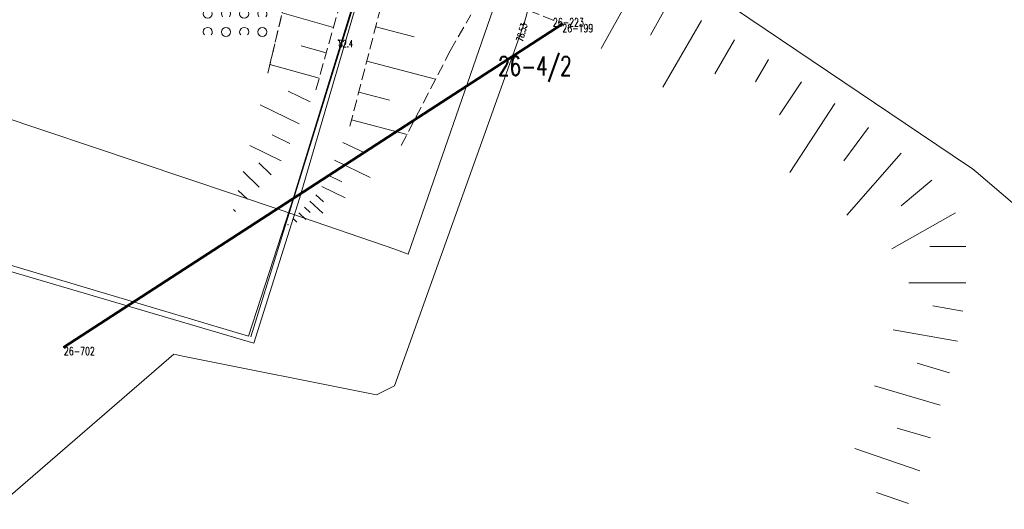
# Model space of a CAD drawing. Header units: metres. Extents: x 7505752 to 7507120, y 5839999 to 5840598.
# Tile 23 of 35: x 7506553 to 7506661, y 5840150 to 5840204. Entities that reach past the tile are written whole.
import ezdxf
from ezdxf.enums import TextEntityAlignment as Align

# ---------------------------------------------------------------- set-up
doc = ezdxf.new("R2010")
doc.units = ezdxf.units.M
doc.header["$MEASUREMENT"] = 0
for name, pattern in [('2_1', [0]), ('2_OTRK', [1.75, 1.25, -0.5]), ('2_OTRKG', [1.75, 1.25, -0.5]), ('2_OTZK', [1.5, 1, -0.5]), ('4_SUEP_A', [0]), ('4_SUGP', [0]), ('4_SUKP', [0]), ('4_SUWP', [0]), ('GDE', [0])]:
    doc.linetypes.add(name, pattern=pattern)
doc.layers.get('0').update_dxf_attribs({"color": 250, "linetype": 'CONTINUOUS', "lineweight": 100})
for name, color, linetype, lineweight in [('Dzialki', 7, 'GDE', 18), ('Numery_dzialek', 7, 'CONTINUOUS', 20), ('Numery_punktow', 7, 'CONTINUOUS', 9), ('OTR_L_1', 7, '2_OTRK', 18), ('OTR_T_1', 7, 'CONTINUOUS', 18), ('OTZ_L_1', 7, '2_OTZK', 18), ('Punkty', 7, 'CONTINUOUS', 18), ('SUEP_L_0', 1, '4_SUEP_A', 18), ('SUWP_L_0', 5, '4_SUWP', 18), ('SUWR_T_0', 5, 'CONTINUOUS', 18)]:
    doc.layers.add(name, color=color, linetype=linetype, lineweight=lineweight)
doc.layers.add('SUGP_L_0', color=7, linetype='4_SUGP', lineweight=18, true_color=0xbfbf00)
doc.layers.add('SUKP_L_0', color=7, linetype='4_SUKP', lineweight=18, true_color=0x803300)
doc.styles.get("Standard").update_dxf_attribs({"font": 'Simplex.SHX', "width": 0.75})

# ---------------------------------------------------------------- blocks, each defined once
blk = doc.blocks.new('GRO')
at = {"linetype": 'Continuous'}
blk.add_circle((0, 0), 0.045, dxfattribs=at)
blk = doc.blocks.new('2_OTRN')
at = {"linetype": 'Continuous'}
blk.add_circle((0, 0), 0.045, dxfattribs=at)
blk = doc.blocks.new('2_OTZK')
at = {"linetype": 'Continuous'}
for centre in [(-1, 1), (1, -1)]:
    blk.add_circle(centre, 0.5, dxfattribs=at)
for centre, start, end in [((1, 1), 318.5904, 221.4096), ((-1, -1), 318.7031, 221.2969)]:
    blk.add_arc(centre, 0.5, start, end, dxfattribs=at)
blk = doc.blocks.new('4_SUPS')
at = {"linetype": 'Continuous'}
blk.add_circle((0, 0), 0.0625, dxfattribs=at)

msp = doc.modelspace()

# ---------------------------------------------------------------- linework, layer by layer
at = {"layer": 'Dzialki', "color": 3, "lineweight": 60}
msp.add_line((7506612.36, 5840203.59), (7506557.63, 5840168.13), dxfattribs=at)
at = {"layer": 'OTR_L_1', "linetype": '2_1'}
for p, q in [((7506620.54, 5840207.93), (7506616.65, 5840200.91)), ((7506624.05, 5840205.99), (7506622.05, 5840202.38)), ((7506587.23, 5840203.23), (7506581.59, 5840204.81)), ((7506591.88, 5840203.3), (7506596.1, 5840202.2)), ((7506627.64, 5840203.97), (7506623.4, 5840196.67)), ((7506586.44, 5840200.42), (7506583.68, 5840201.19)), ((7506631.29, 5840201.85), (7506629.13, 5840198.13)), ((7506585.67, 5840197.65), (7506580.25, 5840199.16)), ((7506590.89, 5840199.52), (7506598.45, 5840197.55)), ((7506635.01, 5840199.7), (7506633.59, 5840197.25)), ((7506638.64, 5840197.26), (7506636.2, 5840193.63)), ((7506584.66, 5840195.04), (7506582.25, 5840196.23)), ((7506590.01, 5840196.12), (7506593.4, 5840195.24)), ((7506583.48, 5840192.63), (7506579.2, 5840194.73)), ((7506642.3, 5840194.86), (7506637.36, 5840187.29)), ((7506589.21, 5840193.07), (7506595.31, 5840191.48)), ((7506645.98, 5840192.24), (7506643.27, 5840188.57)), ((7506582.43, 5840190.49), (7506580.52, 5840191.43)), ((7506581.49, 5840188.58), (7506578.06, 5840190.26)), ((7506588.27, 5840190.59), (7506590.67, 5840189.44)), ((7506649.56, 5840189.41), (7506643.6, 5840182.62)), ((7506580.39, 5840187.04), (7506579.04, 5840188.35)), ((7506587.33, 5840188.63), (7506591.25, 5840186.76)), ((7506579.09, 5840185.69), (7506577.32, 5840187.41)), ((7506586.57, 5840187.04), (7506588.16, 5840186.28)), ((7506585.96, 5840185.76), (7506588.53, 5840184.52)), ((7506652.96, 5840186.45), (7506649.57, 5840183.62)), ((7506577.78, 5840184.35), (7506576.78, 5840185.32)), ((7506585.31, 5840184.85), (7506586.13, 5840184.09)), ((7506584.65, 5840184.15), (7506586.06, 5840182.82)), ((7506576.48, 5840183), (7506576.24, 5840183.23)), ((7506583.44, 5840182.86), (7506584.2, 5840182.14)), ((7506584.04, 5840183.5), (7506584.69, 5840182.9)), ((7506655.54, 5840182.88), (7506648.55, 5840178.91)), ((7506582.84, 5840182.21), (7506583.22, 5840181.85)), ((7506656.68, 5840179.16), (7506652.71, 5840179.16)), ((7506656.68, 5840175.19), (7506650.41, 5840175.19)), ((7506656.34, 5840172.08), (7506653.05, 5840172.66)), ((7506655.77, 5840168.78), (7506648.68, 5840170.02)), ((7506654.89, 5840165.3), (7506651.35, 5840166.34)), ((7506653.85, 5840161.76), (7506646.64, 5840163.88)), ((7506652.79, 5840158.15), (7506649.14, 5840159.23)), ((7506651.63, 5840154.53), (7506644.48, 5840156.99)), ((7506650.4, 5840150.96), (7506646.88, 5840152.17))]:
    msp.add_line(p, q, dxfattribs=at)
at = {"layer": 'OTR_L_1', "linetype": '2_OTRKG'}
for p, q in [((7506592.88, 5840207.14), (7506588.92, 5840191.96)), ((7506585.31, 5840196.36), (7506587.99, 5840205.95))]:
    msp.add_line(p, q, dxfattribs=at)
at = {"layer": 'OTR_L_1', "linetype": '2_OTRK'}
for p, q in [((7506580.03, 5840198.2), (7506581.83, 5840205.79)), ((7506600.06, 5840200.66), (7506602.31, 5840204.62)), ((7506608.65, 5840205.1), (7506612.3, 5840203.65)), ((7506594.68, 5840190.25), (7506600.06, 5840200.66))]:
    msp.add_line(p, q, dxfattribs=at)
at = {"layer": 'OTR_L_1', "linetype": '2_1'}
msp.add_point((7506582.24, 5840181.56), dxfattribs=at)
at = {"layer": 'OTZ_L_1', "linetype": '2_OTZK'}
msp.add_line((7506581.83, 5840205.79), (7506580.03, 5840198.2), dxfattribs=at)
at = {"layer": 'SUEP_L_0', "linetype": '4_SUEP_A'}
msp.add_line((7506578.17, 5840169.23), (7506591.4, 5840211.92), dxfattribs=at)
at = {"layer": 'SUGP_L_0', "linetype": '4_SUGP'}
for p, q in [((7506605.07, 5840206.08), (7506595.45, 5840178.34)), ((7506581.39, 5840183.19), (7506532.4, 5840199.64)), ((7506593.97, 5840178.88), (7506581.39, 5840183.19)), ((7506594.25, 5840178.77), (7506593.97, 5840178.88)), ((7506594.76, 5840178.59), (7506594.25, 5840178.77)), ((7506595.45, 5840178.34), (7506594.76, 5840178.59))]:
    msp.add_line(p, q, dxfattribs=at)
at = {"layer": 'SUKP_L_0', "linetype": '4_SUKP'}
for p, q in [((7506582.88, 5840184.64), (7506591.26, 5840211.97)), ((7506591.56, 5840211.98), (7506583.5, 5840184.45)), ((7506626.29, 5840208.67), (7506656.87, 5840188.07)), ((7506515.27, 5840187.99), (7506577.89, 5840169.33)), ((7506656.87, 5840188.07), (7506657.36, 5840187.74)), ((7506578.5, 5840168.55), (7506514.94, 5840187.29)), ((7506657.36, 5840187.74), (7506657.82, 5840187.35)), ((7506657.82, 5840187.35), (7506687.78, 5840161.77)), ((7506577.89, 5840169.33), (7506582.88, 5840184.64)), ((7506583.5, 5840184.45), (7506578.5, 5840168.55))]:
    msp.add_line(p, q, dxfattribs=at)
at = {"layer": 'SUWP_L_0', "linetype": '4_SUWP'}
for p, q in [((7506608.98, 5840206.6), (7506608.18, 5840203.66)), ((7506608.18, 5840203.66), (7506593.93, 5840163.87)), ((7506569.71, 5840167.33), (7506549.99, 5840150.31)), ((7506570.69, 5840167.13), (7506569.71, 5840167.33)), ((7506591.96, 5840162.89), (7506570.69, 5840167.13)), ((7506593.93, 5840163.87), (7506591.96, 5840162.89))]:
    msp.add_line(p, q, dxfattribs=at)

# ---------------------------------------------------------------- block references
at = {"layer": 'OTR_T_1'}
msp.add_blockref('2_OTRN', (7506587.8, 5840201.82), dxfattribs=at)
at = {"layer": 'OTZ_L_1'}
for p in [(7506574.43, 5840203.73), (7506578.43, 5840203.73)]:
    msp.add_blockref('2_OTZK', p, dxfattribs=at)
at = {"layer": 'Punkty'}
for p in [(7506612.36, 5840203.59), (7506557.63, 5840168.13)]:
    msp.add_blockref('GRO', p, dxfattribs=at)
at = {"layer": 'SUWR_T_0'}
msp.add_blockref('4_SUPS', (7506608.18, 5840203.66), dxfattribs=at)

# ---------------------------------------------------------------- texts
at = {"layer": 'Numery_dzialek', "width": 0.7}
msp.add_text('26-4/2', height=2.1, dxfattribs=at).set_placement((7506605.32, 5840197.94))
at = {"layer": 'Numery_punktow', "width": 0.7}
for s, p in [('26-223', (7506611.33, 5840204.23)), ('26-199', (7506612.36, 5840203.59)), ('26-702', (7506557.63, 5840168.13))]:
    msp.add_text(s, height=0.9, dxfattribs=at).set_placement(p, align=Align.TOP_LEFT)
at = {"layer": 'OTR_T_1', "lineweight": 9, "width": 0.7}
msp.add_text('82.4', height=0.75, dxfattribs=at).set_placement((7506587.8, 5840201.82), align=Align.TOP_LEFT)
at = {"layer": 'SUWR_T_0', "lineweight": 9, "width": 0.7}
msp.add_text('78.53', height=0.75, rotation=74.8208, dxfattribs=at).set_placement((7506608.18, 5840203.66), align=Align.MIDDLE_RIGHT)

doc.saveas('drawing.dxf')
